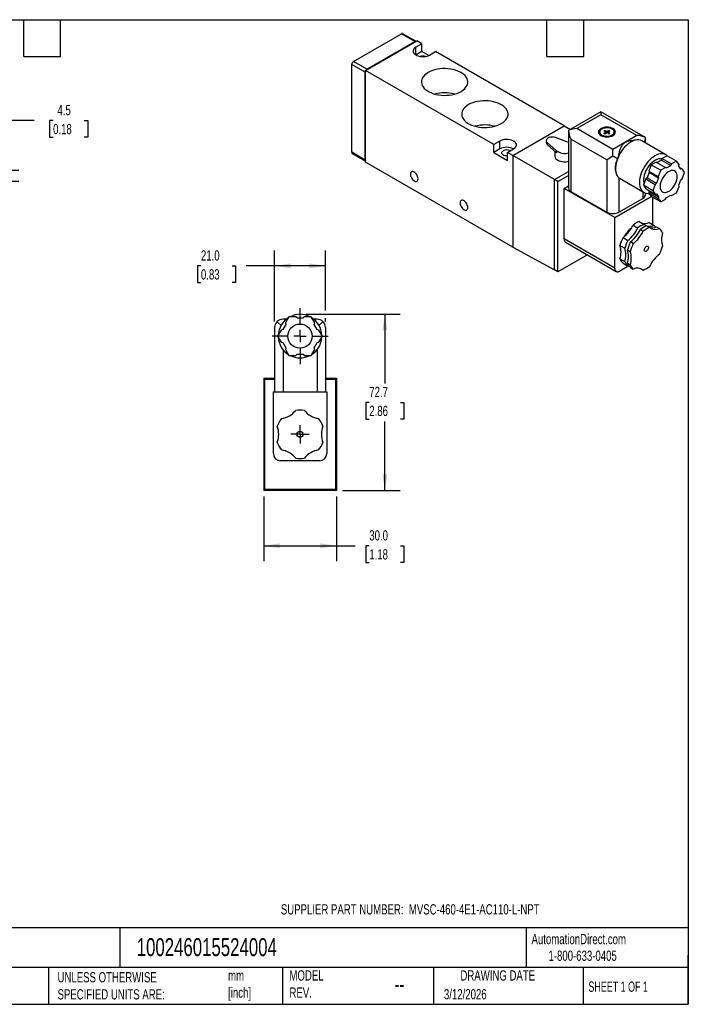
# Model space of a CAD drawing. Header units: millimetres. Extents: x 13 to 546, y 13 to 419.
# Tile 2 of 2: x 270 to 546, y 13 to 419. Entities that reach past the tile are written whole.
import ezdxf

# ---------------------------------------------------------------- set-up
doc = ezdxf.new("R2010")
doc.units = ezdxf.units.MM
doc.header["$LTSCALE"] = 2
doc.linetypes.add('SLD-Center', pattern=[19.05, 15.24, -1.27, 1.27, -1.27])
doc.linetypes.add('SLD-Solid', pattern=[0])
doc.layers.add('CENTER', color=40, linetype='SLD-Center')
doc.layers.add('DIMENSIONS', color=140, linetype='SLD-Solid', lineweight=25)
doc.layers.add('TEXT', color=140, linetype='SLD-Solid', lineweight=25)
doc.styles.add('SLDTEXTSTYLE0', font='TXT', dxfattribs={"width": 0.7})
doc.styles.add('SLDTEXTSTYLE1', font='TXT', dxfattribs={"width": 0.65})
doc.dimstyles.new('SLDDIMSTYLE0', dxfattribs={"dimtxt": 4.316016, "dimasz": 6.604, "dimexe": 0, "dimexo": 0.0625, "dimgap": 1.079004, "dimtad": 0, "dimtih": 1, "dimtoh": 1, "dimdec": 1, "dimrnd": 1e-09, "dimzin": 4, "dimdsep": 46, "dimtxsty": 'SLDTEXTSTYLE0', "dimsah": 1, "dimcen": 0.09, "dimadec": 0, "dimazin": 1, "dimtfac": 1, "dimtdec": 1, "dimtofl": 0, "dimtmove": 0, "dimatfit": 3, "dimfxl": 0, "dimfrac": 2, "dimtolj": 1, "dimtzin": 12, "dimarcsym": 0})
doc.dimstyles.new('SLDDIMSTYLE1', dxfattribs={"dimtxt": 4.316016, "dimasz": 6.604, "dimexe": 0, "dimexo": 0.0625, "dimgap": 1.079004, "dimtad": 0, "dimtih": 1, "dimtoh": 1, "dimdec": 1, "dimrnd": 1e-09, "dimzin": 12, "dimdsep": 46, "dimtxsty": 'SLDTEXTSTYLE0', "dimsah": 1, "dimcen": 0.09, "dimadec": 0, "dimazin": 3, "dimtfac": 1, "dimtdec": 1, "dimtmove": 0, "dimatfit": 0, "dimfxl": 0, "dimfrac": 2, "dimtolj": 1, "dimtzin": 12, "dimarcsym": 0})
doc.dimstyles.new('SLDDIMSTYLE3', dxfattribs={"dimtxt": 4.316016, "dimasz": 6.604, "dimexe": 0, "dimexo": 0.0625, "dimgap": 1.079004, "dimtad": 0, "dimtih": 1, "dimtoh": 1, "dimdec": 1, "dimrnd": 1e-09, "dimzin": 12, "dimdsep": 46, "dimtxsty": 'SLDTEXTSTYLE0', "dimsah": 1, "dimcen": 0.09, "dimadec": 0, "dimazin": 3, "dimtfac": 1, "dimtdec": 1, "dimtofl": 0, "dimtmove": 0, "dimatfit": 3, "dimfxl": 0, "dimfrac": 2, "dimtolj": 1, "dimtzin": 12, "dimarcsym": 0})

# ---------------------------------------------------------------- blocks, each defined once
blk = doc.blocks.new('_D_6')
at = {"layer": 'DIMENSIONS'}
for p, q in [((370.84, 222.25), (370.84, 195.59)), ((400.84, 222.25), (400.84, 195.59)), ((370.84, 201.94), (400.84, 201.94)), ((400.84, 201.94), (408.58, 201.94)), ((414.42, 201.94), (412.98, 201.94)), ((412.98, 201.94), (412.98, 195.08)), ((427.25, 201.94), (428.7, 201.94)), ((428.7, 201.94), (428.7, 195.08)), ((412.98, 195.08), (414.42, 195.08)), ((428.7, 195.08), (427.25, 195.08))]:
    blk.add_line(p, q, dxfattribs=at)
for points in [[(370.84, 201.94), (377.44, 200.93), (377.44, 202.96)], [(400.84, 201.94), (394.23, 202.96), (394.23, 200.93)]]:
    blk.add_solid(points, dxfattribs=at)
at = {"layer": 'DIMENSIONS', "char_height": 4.233, "attachment_point": 1, "style": 'SLDTEXTSTYLE0'}
for s, insert in [('30.0', (414.42, 208.37)), ('1.18', (414.42, 200.54))]:
    blk.add_mtext(s, dxfattribs=dict(at, insert=insert))
blk = doc.blocks.new('_D_7')
at = {"layer": 'DIMENSIONS'}
for p, q in [((388.38, 297.49), (427.19, 297.49)), ((420.84, 297.49), (420.84, 268.96)), ((414.42, 261.14), (412.98, 261.14)), ((412.98, 261.14), (412.98, 254.28)), ((427.25, 261.14), (428.7, 261.14)), ((428.7, 261.14), (428.7, 254.28)), ((412.98, 254.28), (414.42, 254.28)), ((420.84, 224.79), (420.84, 253.31)), ((428.7, 254.28), (427.25, 254.28)), ((403.38, 224.79), (427.19, 224.79))]:
    blk.add_line(p, q, dxfattribs=at)
for points in [[(420.84, 297.49), (419.82, 290.88), (421.85, 290.88)], [(420.84, 224.79), (421.85, 231.39), (419.82, 231.39)]]:
    blk.add_solid(points, dxfattribs=at)
at = {"layer": 'DIMENSIONS', "char_height": 4.233, "attachment_point": 1, "style": 'SLDTEXTSTYLE0'}
for s, insert in [('72.7', (414.42, 267.56)), ('2.86', (414.42, 259.74))]:
    blk.add_mtext(s, dxfattribs=dict(at, insert=insert))
blk = doc.blocks.new('_D_8')
at = {"layer": 'DIMENSIONS'}
for p, q in [((375.34, 294.53), (375.34, 323.84)), ((396.34, 299.01), (396.34, 323.84)), ((344.93, 317.49), (343.48, 317.49)), ((343.48, 317.49), (343.48, 310.63)), ((357.76, 317.49), (359.2, 317.49)), ((359.2, 317.49), (359.2, 310.63)), ((375.34, 317.49), (363.6, 317.49)), ((396.34, 317.49), (375.34, 317.49)), ((343.48, 310.63), (344.93, 310.63)), ((359.2, 310.63), (357.76, 310.63)), ((396.34, 294.53), (396.34, 295.96))]:
    blk.add_line(p, q, dxfattribs=at)
for points in [[(375.34, 317.49), (381.94, 316.47), (381.94, 318.5)], [(396.34, 317.49), (389.73, 318.5), (389.73, 316.47)]]:
    blk.add_solid(points, dxfattribs=at)
at = {"layer": 'DIMENSIONS', "char_height": 4.233, "attachment_point": 1, "style": 'SLDTEXTSTYLE0'}
for s, insert in [('21.0', (344.93, 323.91)), ('0.83', (344.93, 316.09))]:
    blk.add_mtext(s, dxfattribs=dict(at, insert=insert))
blk = doc.blocks.new('SW_CENTERMARKSYMBOL_2')
at = {"layer": 'CENTER', "color": 0}
for p, q in [((0, 5.08), (0, 11.54)), ((-5.08, 0), (-11.54, 0)), ((0, 0), (-2.54, 0)), ((0, 0), (0, 2.54)), ((0, 0), (0, -2.54)), ((0, 0), (2.54, 0)), ((5.08, 0), (11.54, 0)), ((0, -5.08), (0, -11.54))]:
    blk.add_line(p, q, dxfattribs=at)
blk = doc.blocks.new('SW_CENTERMARKSYMBOL_3')
at = {"layer": 'CENTER', "color": 0}
for p, q in [((-2.54, 0), (-3.79, 0)), ((0, 0), (-2.54, 0)), ((0, 2.54), (0, 3.79)), ((0, 0), (0, 2.54)), ((0, 0), (0, -2.54)), ((0, 0), (2.54, 0)), ((2.54, 0), (3.79, 0)), ((0, -2.54), (0, -3.79))]:
    blk.add_line(p, q, dxfattribs=at)
blk = doc.blocks.new('_D_12')
at = {"layer": 'DIMENSIONS'}
for p, q in [((276.13, 377.49), (263.43, 377.49)), ((263.43, 377.49), (263.43, 356.96)), ((283.91, 377.49), (282.46, 377.49)), ((282.46, 377.49), (282.46, 370.63)), ((296.73, 377.49), (298.18, 377.49)), ((298.18, 377.49), (298.18, 370.63)), ((282.46, 370.63), (283.91, 370.63)), ((298.18, 370.63), (296.73, 370.63)), ((125.08, 356.96), (269.78, 356.96)), ((153.08, 352.46), (269.78, 352.46)), ((263.43, 352.46), (263.43, 339.76))]:
    blk.add_line(p, q, dxfattribs=at)
for points in [[(263.43, 356.96), (264.44, 363.57), (262.41, 363.57)], [(263.43, 352.46), (262.41, 345.86), (264.44, 345.86)]]:
    blk.add_solid(points, dxfattribs=at)
at = {"layer": 'DIMENSIONS', "char_height": 4.233, "attachment_point": 1, "style": 'SLDTEXTSTYLE0'}
for s, insert in [('4.5', (285.7, 383.91)), ('0.18', (283.91, 376.08))]:
    blk.add_mtext(s, dxfattribs=dict(at, insert=insert))

msp = doc.modelspace()

# ---------------------------------------------------------------- linework, layer by layer
for p, q in [((407.87, 401.85), (427.67, 413.28)), ((433.26, 410.06), (427.67, 413.28)), ((433.62, 410.19), (428.17, 413.33)), ((412.82, 398.18), (434.04, 410.43)), ((413.24, 398.46), (433.48, 410.15)), ((413.46, 398.63), (433.26, 410.06)), ((433.51, 410.13), (433.48, 410.15)), ((436.16, 409.2), (433.68, 407.77)), ((433.68, 404.51), (433.68, 407.77)), ((436.16, 409.2), (434.04, 410.43)), ((436.16, 405.94), (436.16, 409.2)), ((436.16, 405.94), (433.68, 404.51)), ((438.96, 404.32), (436.16, 405.94)), ((439.34, 404.51), (441.81, 405.94)), ((494.85, 375.32), (441.81, 405.94)), ((412.75, 397.41), (407.17, 400.63)), ((407.17, 364.38), (407.17, 400.63)), ((413.46, 398.63), (407.87, 401.85)), ((413.24, 398.46), (413.27, 398.44)), ((412.75, 361.15), (412.75, 397.41)), ((412.82, 397.66), (412.79, 397.68)), ((412.79, 360.92), (412.79, 397.68)), ((412.82, 360.29), (412.82, 398.18)), ((465.86, 367.57), (412.82, 398.18)), ((510.05, 381.04), (496.65, 373.3)), ((510.05, 379.86), (500.15, 374.14)), ((528.4, 370.45), (510.05, 381.04)), ((510.05, 381.04), (510.05, 379.86)), ((524.9, 371.28), (510.05, 379.86)), ((473.63, 363.08), (494.85, 375.32)), ((494.85, 375.32), (497.41, 373.74)), ((515, 365.57), (500.15, 374.14)), ((496.65, 368.39), (491.26, 370.41)), ((496.65, 373.3), (496.65, 349.64)), ((512.52, 361.28), (497.67, 369.85)), ((497.67, 369.85), (497.67, 348.22)), ((509.52, 372.12), (509.32, 371.9)), ((509.52, 372.71), (509.52, 371.67)), ((511.64, 373.43), (511.29, 373.22)), ((511.29, 373.22), (512.17, 372.71)), ((512.17, 372.71), (511.29, 372.2)), ((511.29, 372.2), (511.64, 372)), ((512.52, 372.92), (511.64, 373.43)), ((511.64, 373.02), (511.64, 373.43)), ((511.64, 372), (512.52, 372.51)), ((512.17, 372.3), (512.17, 372.71)), ((513.41, 373.43), (512.52, 372.92)), ((512.52, 372.51), (512.52, 372.92)), ((512.52, 372.51), (513.41, 372)), ((512.88, 372.71), (513.76, 373.22)), ((513.76, 372.2), (512.88, 372.71)), ((512.88, 372.3), (512.88, 372.71)), ((513.76, 373.22), (513.41, 373.43)), ((513.41, 373.02), (513.41, 373.43)), ((513.41, 372), (513.76, 372.2)), ((524.9, 371.28), (515, 365.57)), ((515.52, 371.67), (515.52, 372.71)), ((515.73, 371.9), (515.52, 372.12)), ((528.4, 368.22), (528.4, 370.45)), ((468.33, 368.99), (465.86, 367.57)), ((465.86, 364.3), (465.86, 367.57)), ((468.33, 365.73), (468.33, 368.99)), ((487.4, 369.2), (487.4, 368.38)), ((487.8, 368.41), (491.63, 365)), ((487.8, 368.41), (487.8, 367.6)), ((487.8, 367.6), (491.63, 364.19)), ((524.69, 369.46), (522.34, 369.14)), ((536.82, 363.36), (526.92, 369.08)), ((412.75, 361.15), (407.17, 364.38)), ((407.37, 363.92), (412.82, 360.77)), ((468.33, 365.73), (465.86, 364.3)), ((465.86, 364.3), (471.51, 361.03)), ((471.51, 364.3), (473.99, 365.73)), ((471.51, 361.03), (471.51, 364.3)), ((473.63, 363.08), (471.51, 364.3)), ((473.63, 363.08), (473.63, 325.19)), ((490.89, 353.12), (473.63, 363.08)), ((490.99, 364.76), (490.99, 362.83)), ((491.63, 365), (491.63, 364.19)), ((515, 362.71), (515, 365.57)), ((535.33, 361.79), (534.97, 361.18)), ((537.36, 362.96), (535.33, 361.79)), ((535.33, 361.79), (539.22, 359.55)), ((541.25, 360.72), (537.36, 362.96)), ((412.79, 360.92), (412.82, 360.9)), ((473.63, 325.19), (412.82, 360.29)), ((512.52, 361.28), (512.52, 339.64)), ((530.82, 359.19), (529.81, 356.58)), ((532.85, 360.36), (530.82, 359.19)), ((530.82, 359.19), (534.71, 356.95)), ((532.85, 360.36), (536.74, 358.12)), ((534.97, 361.18), (533.21, 360.16)), ((536.74, 358.12), (534.71, 356.95)), ((534.97, 361.18), (538.86, 358.94)), ((537.1, 357.92), (536.74, 358.12)), ((537.1, 357.92), (538.86, 358.94)), ((539.22, 359.55), (538.86, 358.94)), ((541.25, 360.72), (539.22, 359.55)), ((542.26, 359.28), (541.25, 360.72)), ((542.13, 358.64), (542.26, 359.28)), ((543.01, 357.39), (542.13, 358.64)), ((542.53, 358.07), (543.5, 357.52)), ((490.89, 353.12), (496.65, 356.44)), ((492.3, 352.3), (496.65, 354.81)), ((516.4, 355.42), (516.48, 355.23)), ((517.47, 353.81), (517.92, 353.49)), ((517.47, 353.81), (517.47, 339.64)), ((529.06, 353.82), (528.57, 353.39)), ((529.94, 356.1), (529.06, 353.82)), ((529.06, 353.82), (532.95, 351.57)), ((529.81, 356.58), (533.7, 354.33)), ((529.81, 356.58), (529.94, 356.1)), ((529.94, 356.1), (533.83, 353.85)), ((533.83, 353.85), (532.95, 351.57)), ((534.71, 356.95), (533.7, 354.33)), ((533.7, 354.33), (533.83, 353.85)), ((543.5, 357.52), (543.01, 357.39)), ((544.51, 356.07), (543.5, 357.52)), ((543.5, 353.46), (544.51, 356.07)), ((492.3, 352.3), (490.89, 353.12)), ((490.89, 315.88), (490.89, 353.12)), ((492.3, 315.06), (492.3, 352.3)), ((494.85, 349.44), (496.65, 350.48)), ((517.92, 353.49), (527.82, 347.77)), ((528.57, 353.39), (527.56, 350.78)), ((531.45, 348.53), (527.56, 350.78)), ((527.56, 350.78), (528.57, 349.33)), ((528.57, 353.39), (532.46, 351.14)), ((532.46, 351.14), (531.45, 348.53)), ((532.95, 351.57), (532.46, 351.14)), ((541.25, 347.65), (542.26, 350.27)), ((542.13, 350.75), (543.01, 353.03)), ((542.26, 350.27), (542.13, 350.75)), ((543.01, 353.03), (543.5, 353.46)), ((515.71, 337.4), (494.85, 349.44)), ((494.85, 328.62), (494.85, 349.44)), ((497.67, 348.22), (512.52, 339.64)), ((515.71, 337.4), (530.83, 346.13)), ((527.37, 348.03), (527.37, 345.36)), ((528.4, 346.79), (528.4, 347.52)), ((528.57, 349.33), (532.46, 347.09)), ((529.54, 348.77), (529.94, 348.2)), ((530.23, 346.98), (529.58, 347.35)), ((529.94, 348.2), (529.81, 347.57)), ((529.81, 347.57), (533.7, 345.33)), ((529.81, 347.57), (530.82, 346.13)), ((529.94, 348.2), (533.83, 345.96)), ((534.71, 343.88), (530.82, 346.13)), ((531.26, 345.88), (531.26, 334.62)), ((531.45, 348.53), (532.46, 347.09)), ((532.46, 347.09), (532.95, 347.22)), ((532.95, 347.22), (533.83, 345.96)), ((533.83, 345.96), (533.7, 345.33)), ((536.74, 345.05), (537.1, 345.67)), ((537.1, 345.67), (538.86, 346.69)), ((538.86, 346.69), (539.22, 346.48)), ((538.86, 346.69), (539.22, 346.48)), ((539.22, 346.48), (541.25, 347.65)), ((517.47, 339.64), (527.37, 345.36)), ((533.7, 345.33), (534.71, 343.88)), ((534.71, 343.88), (536.74, 345.05)), ((515.71, 316.58), (515.71, 337.4)), ((523.28, 334.29), (525.29, 333.12)), ((525.81, 335.75), (527.83, 334.59)), ((528.89, 333.98), (530.06, 333.3)), ((529.93, 335.38), (531.95, 334.22)), ((533.01, 333.61), (534.18, 332.93)), ((526.35, 332.51), (527.52, 331.84)), ((473.63, 325.19), (490.89, 315.88)), ((515.71, 316.58), (494.85, 328.62)), ((495.47, 327.25), (516.33, 315.2)), ((517.89, 325.89), (519.9, 324.73)), ((519.16, 329.16), (521.17, 328)), ((523.4, 326.71), (522.23, 327.39)), ((504.43, 322.07), (492.3, 315.06)), ((518.18, 324.54), (518.19, 324.86)), ((520.96, 324.11), (522.13, 323.44)), ((521.56, 317.51), (517.83, 315.35)), ((517.89, 320.4), (519.9, 319.23)), ((519.16, 318.59), (521.17, 317.43)), ((520.96, 318.62), (522.13, 317.95)), ((521.53, 317.55), (521.17, 317.43)), ((492.3, 315.06), (490.89, 315.88)), ((522.23, 316.81), (523.4, 316.14)), ((526.57, 316.32), (527.52, 315.77)), ((378.01, 292.81), (376.36, 294.46)), ((379.97, 293.32), (378.72, 291.16)), ((380.18, 295.49), (378.84, 295.49)), ((381.22, 296.49), (379.78, 294)), ((379.78, 294), (379.97, 293.32)), ((384.09, 296.49), (381.22, 296.49)), ((384.59, 295.99), (384.09, 296.49)), ((384.59, 295.99), (387.09, 295.99)), ((387.59, 296.49), (387.09, 295.99)), ((390.46, 296.49), (387.59, 296.49)), ((391.89, 294), (390.46, 296.49)), ((392.84, 295.49), (391.49, 295.49)), ((391.71, 293.32), (391.89, 294)), ((392.96, 291.16), (391.71, 293.32)), ((395.31, 294.46), (393.66, 292.81)), ((375.34, 291.99), (375.34, 265.49)), ((378.03, 290.97), (376.6, 288.49)), ((378.72, 291.16), (378.03, 290.97)), ((393.64, 290.97), (392.96, 291.16)), ((395.08, 288.49), (393.64, 290.97)), ((396.34, 291.99), (396.34, 265.49)), ((376.6, 288.49), (378.03, 286)), ((378.03, 286), (378.72, 285.82)), ((378.72, 285.82), (379.97, 283.66)), ((391.71, 283.66), (392.96, 285.82)), ((392.96, 285.82), (393.64, 286)), ((393.64, 286), (395.08, 288.49)), ((378.84, 282.83), (378.84, 265.49)), ((379.97, 283.66), (379.78, 282.97)), ((379.78, 282.97), (381.22, 280.49)), ((381.22, 280.49), (384.09, 280.49)), ((384.09, 280.49), (384.59, 280.99)), ((384.59, 280.99), (387.09, 280.99)), ((387.09, 280.99), (387.59, 280.49)), ((387.59, 280.49), (390.46, 280.49)), ((390.46, 280.49), (391.89, 282.97)), ((391.89, 282.97), (391.71, 283.66)), ((392.84, 282.83), (392.84, 265.49)), ((371.24, 270.79), (370.84, 271.19)), ((370.84, 271.19), (375.34, 271.19)), ((370.84, 271.19), (370.84, 224.79)), ((371.24, 225.19), (371.24, 270.79)), ((371.24, 270.79), (375.34, 270.79)), ((396.34, 271.19), (400.84, 271.19)), ((396.34, 270.79), (400.44, 270.79)), ((400.84, 271.19), (400.44, 270.79)), ((400.44, 270.79), (400.44, 225.19)), ((400.84, 271.19), (400.84, 224.79)), ((374.84, 239.99), (374.84, 265.49)), ((374.84, 265.49), (396.84, 265.49)), ((396.84, 265.49), (396.84, 239.99)), ((393.84, 236.99), (377.84, 236.99)), ((370.84, 224.79), (371.24, 225.19)), ((400.84, 224.79), (370.84, 224.79)), ((400.44, 225.19), (371.24, 225.19)), ((400.44, 225.19), (400.84, 224.79))]:
    msp.add_line(p, q)
at = {"flags": 128}
for points in [[(433.68, 407.77), (433.21, 407.45), (432.85, 407.07), (432.62, 406.67), (432.51, 406.25), (432.55, 405.82), (432.72, 405.41), (433.02, 405.02), (433.43, 404.67), (433.95, 404.36), (434.56, 404.12), (435.24, 403.95), (435.96, 403.85), (436.69, 403.83), (437.43, 403.89), (438.13, 404.03), (438.77, 404.24), (439.34, 404.51)], [(438.76, 397.29), (438.02, 396.81), (437.38, 396.29), (436.85, 395.72), (436.44, 395.12), (436.15, 394.5), (435.99, 393.87), (435.96, 393.22), (436.06, 392.58), (436.28, 391.95), (436.63, 391.34), (437.1, 390.76), (437.69, 390.22), (438.38, 389.71), (439.16, 389.26), (440.04, 388.86), (440.98, 388.52), (441.99, 388.25), (443.05, 388.05), (444.14, 387.92), (445.25, 387.86), (446.36, 387.88), (447.46, 387.97), (448.54, 388.14), (449.57, 388.38), (450.55, 388.68), (451.46, 389.05), (452.29, 389.48), (453.03, 389.96), (453.67, 390.48), (454.2, 391.05), (454.61, 391.65), (454.9, 392.27), (455.06, 392.9), (455.09, 393.55), (455, 394.19), (454.77, 394.81), (454.42, 395.42), (453.95, 396.01), (453.37, 396.55), (452.68, 397.06), (451.89, 397.51), (451.02, 397.91), (450.07, 398.25), (449.06, 398.52), (448, 398.72), (446.91, 398.85), (445.8, 398.91), (444.69, 398.89), (443.59, 398.8), (442.52, 398.63), (441.48, 398.39), (440.5, 398.09), (439.59, 397.72), (438.76, 397.29)], [(455.37, 384.03), (454.63, 383.55), (454, 383.02), (453.47, 382.45), (453.06, 381.86), (452.77, 381.24), (452.61, 380.6), (452.58, 379.96), (452.67, 379.32), (452.9, 378.69), (453.25, 378.08), (453.72, 377.5), (454.3, 376.95), (454.99, 376.44), (455.78, 375.99), (456.65, 375.59), (457.6, 375.25), (458.61, 374.98), (459.67, 374.78), (460.76, 374.65), (461.86, 374.59), (462.98, 374.61), (464.08, 374.71), (465.15, 374.87), (466.19, 375.11), (467.17, 375.42), (468.08, 375.78), (468.91, 376.21), (469.65, 376.69), (470.29, 377.22), (470.82, 377.78), (471.23, 378.38), (471.52, 379), (471.68, 379.64), (471.71, 380.28), (471.61, 380.92), (471.39, 381.55), (471.04, 382.16), (470.57, 382.74), (469.98, 383.29), (469.29, 383.79), (468.51, 384.25), (467.63, 384.64), (466.69, 384.98), (465.68, 385.25), (464.62, 385.46), (463.53, 385.59), (462.42, 385.64), (461.31, 385.62), (460.21, 385.53), (459.13, 385.36), (458.1, 385.13), (457.12, 384.82), (456.21, 384.45), (455.37, 384.03)], [(510.05, 371.28), (510.58, 371.03), (511.18, 370.85), (511.84, 370.73), (512.52, 370.69), (513.21, 370.73), (513.86, 370.85), (514.47, 371.03), (515, 371.28), (515.43, 371.59), (515.76, 371.94), (515.96, 372.32), (516.02, 372.71), (515.96, 373.11), (515.76, 373.49), (515.43, 373.83), (515, 374.14), (514.47, 374.39), (513.86, 374.58), (513.21, 374.69), (512.52, 374.73), (511.84, 374.69), (511.18, 374.58), (510.58, 374.39), (510.05, 374.14), (509.61, 373.83), (509.29, 373.49), (509.09, 373.11), (509.02, 372.71), (509.09, 372.32), (509.29, 371.94), (509.61, 371.59), (510.05, 371.28)], [(510.4, 371.49), (510.89, 371.26), (511.45, 371.1), (512.05, 371), (512.68, 370.98), (513.3, 371.04), (513.89, 371.17), (514.41, 371.37), (514.86, 371.62), (515.2, 371.93), (515.42, 372.26), (515.52, 372.62), (515.49, 372.98), (515.32, 373.33), (515.04, 373.66), (514.65, 373.94), (514.16, 374.16), (513.6, 374.33), (512.99, 374.42), (512.37, 374.44), (511.75, 374.39), (511.16, 374.26), (510.64, 374.06), (510.19, 373.8), (509.85, 373.5), (509.63, 373.16), (509.53, 372.8), (509.56, 372.44), (509.72, 372.09), (510.01, 371.77), (510.4, 371.49)], [(491.26, 370.41), (490.75, 370.56), (490.2, 370.63), (489.63, 370.63), (489.08, 370.56), (488.57, 370.42), (488.13, 370.22), (487.78, 369.96), (487.53, 369.67), (487.41, 369.35), (487.42, 369.02), (487.55, 368.71), (487.8, 368.41)], [(473.99, 365.73), (474.46, 366.06), (474.82, 366.43), (475.05, 366.83), (475.15, 367.26), (475.12, 367.68), (474.95, 368.1), (474.65, 368.49), (474.24, 368.84), (473.71, 369.14), (473.1, 369.38), (472.43, 369.55), (471.71, 369.65), (470.97, 369.67), (470.24, 369.61), (469.54, 369.47), (468.9, 369.27), (468.33, 368.99)], [(526.92, 369.08), (526.37, 369.32), (525.74, 369.47), (525.05, 369.49), (524.33, 369.39), (523.58, 369.18), (522.81, 368.84), (522.04, 368.39), (521.27, 367.84), (520.52, 367.19), (519.8, 366.46), (519.11, 365.64), (518.48, 364.77), (517.9, 363.84), (517.39, 362.87), (516.95, 361.88), (516.6, 360.88), (516.33, 359.89), (516.15, 358.92), (516.07, 357.98), (516.08, 357.09), (516.18, 356.27), (516.37, 355.51), (516.66, 354.85), (517.03, 354.27), (517.47, 353.81)], [(471.51, 362.9), (471.49, 362.9), (470.96, 362.89), (470.45, 362.95), (469.98, 363.09), (469.58, 363.29), (469.29, 363.55), (469.11, 363.83), (469.06, 364.13), (469.14, 364.43), (469.35, 364.71), (469.67, 364.95)], [(537.37, 362.96), (537.09, 363.19), (536.54, 363.5), (535.94, 363.7), (535.28, 363.78), (534.58, 363.74), (533.85, 363.58), (533.09, 363.3), (532.32, 362.92), (531.56, 362.42), (530.8, 361.82), (530.07, 361.14), (529.37, 360.37), (528.71, 359.53), (528.1, 358.63), (527.56, 357.69), (527.09, 356.72), (526.69, 355.73), (526.37, 354.74), (526.14, 353.76), (526.01, 352.81), (525.96, 351.89), (526.01, 351.03), (526.14, 350.24), (526.37, 349.53), (526.69, 348.9), (527.09, 348.37), (527.56, 347.94), (528.1, 347.63), (528.71, 347.43), (529.37, 347.35), (529.95, 347.38)], [(535.2, 361.57), (534.97, 361.63), (534.4, 361.68), (533.79, 361.62), (533.15, 361.43), (532.49, 361.13), (531.83, 360.72), (531.18, 360.21), (530.55, 359.61), (529.95, 358.94), (529.41, 358.19), (528.92, 357.4), (528.49, 356.57), (528.14, 355.72), (527.87, 354.87), (527.69, 354.03), (527.6, 353.22), (527.6, 352.46), (527.69, 351.75), (527.79, 351.37)], [(434.57, 353.46), (434.52, 353.92), (434.38, 354.42), (434.17, 354.91), (433.88, 355.37), (433.54, 355.77), (433.17, 356.09), (432.78, 356.31), (432.41, 356.42), (432.07, 356.41), (431.78, 356.28), (431.57, 356.04), (431.43, 355.71), (431.38, 355.29), (431.43, 354.83), (431.57, 354.34), (431.78, 353.84), (432.07, 353.39), (432.41, 352.98), (432.78, 352.66), (433.17, 352.44), (433.54, 352.33), (433.88, 352.34), (434.17, 352.47), (434.38, 352.71), (434.52, 353.04), (434.57, 353.46)], [(541.52, 354.34), (541.47, 354.97), (541.33, 355.53), (541.11, 356.01), (540.81, 356.39), (540.43, 356.66), (539.99, 356.82), (539.5, 356.86), (538.96, 356.79), (538.41, 356.6), (537.84, 356.3), (537.27, 355.89), (536.73, 355.39), (536.21, 354.82), (535.74, 354.17), (535.33, 353.48), (534.99, 352.76), (534.73, 352.02), (534.55, 351.3), (534.46, 350.6), (534.46, 349.94), (534.55, 349.34), (534.73, 348.82), (534.99, 348.39), (535.33, 348.07), (535.74, 347.85), (536.21, 347.74), (536.73, 347.76), (537.27, 347.89), (537.84, 348.14), (538.41, 348.49), (538.96, 348.95), (539.5, 349.49), (539.99, 350.1), (540.43, 350.77), (540.81, 351.48), (541.11, 352.21), (541.33, 352.94), (541.47, 353.66), (541.52, 354.34)], [(455.07, 341.62), (455.03, 342.09), (454.89, 342.58), (454.67, 343.07), (454.38, 343.53), (454.04, 343.93), (453.67, 344.25), (453.29, 344.47), (452.92, 344.58), (452.58, 344.57), (452.29, 344.44), (452.07, 344.2), (451.94, 343.87), (451.89, 343.46), (451.94, 342.99), (452.07, 342.5), (452.29, 342.01), (452.58, 341.55), (452.92, 341.15), (453.29, 340.82), (453.67, 340.6), (454.04, 340.49), (454.38, 340.5), (454.67, 340.63), (454.89, 340.87), (455.03, 341.21), (455.07, 341.62)], [(527.9, 324.03), (527.95, 324.39), (528.09, 324.76), (528.3, 325.11), (528.57, 325.4), (528.86, 325.6), (529.14, 325.68), (529.39, 325.63), (529.57, 325.47), (529.66, 325.21), (529.66, 324.87), (529.57, 324.5), (529.39, 324.13), (529.14, 323.81), (528.86, 323.56), (528.57, 323.42), (528.3, 323.4), (528.09, 323.51), (527.95, 323.72), (527.9, 324.03)], [(518.32, 323.23), (518.23, 323.76), (518.18, 324.54)]]:
    msp.add_lwpolyline(points, dxfattribs=at)
for centre, radius in [((385.84, 288.49), 5), ((385.84, 247.99), 1.25)]:
    msp.add_circle(centre, radius)
for centre, radius, start, end in [((427.96, 412.88), 0.503, 65.6929, 125.6176), ((433.63, 409.43), 0.73, 102.0729, 120.775), ((436.51, 400.72), 3.37, 71.427, 108.573), ((408.7, 400.56), 1.54, 122.6055, 177.3945), ((414.05, 397.62), 1.17, 120.4837, 134.1454), ((413.92, 397.4), 1.17, 165.8539, 179.5138), ((445.53, 373.65), 15.25, 74.7756, 105.2244), ((462.14, 360.39), 15.25, 74.7756, 105.2244), ((471.16, 360.32), 6.11, 62.4147, 117.5907), ((488.44, 368.42), 1.05, 182.2021, 232.0869), ((407.66, 364.32), 0.493, 173.7012, 234.9867), ((471.16, 362.15), 3.17, 62.0784, 117.9319), ((495.01, 369.77), 5.84, 234.6311, 286.2809), ((413.48, 361.14), 0.73, 179.2225, 197.9213), ((498.4, 349.82), 1.76, 185.6948, 245.6253), ((526.65, 346.96), 1.76, 294.3747, 354.3052), ((515, 344.42), 5.38, 242.6097, 297.3903), ((509.82, 340.88), 14.98, 308.5264, 333.8812), ((529.18, 326.99), 9.39, 111.0136, 128.9763), ((531.2, 325.83), 9.39, 111.0136, 128.9763), ((532.26, 325.21), 9.39, 111.0136, 128.9763), ((528.11, 339.48), 4.49, 252.5405, 293.981), ((533.42, 324.54), 9.39, 111.0136, 128.9763), ((530.19, 337.81), 4, 233.7097, 296.063), ((531.19, 337.71), 4.49, 252.5405, 293.981), ((532.42, 336.52), 4, 233.7097, 296.063), ((529.7, 331.37), 3.63, 35.5826, 51.7476), ((529.89, 324), 11.68, 128.2304, 151.823), ((511.84, 339.72), 14.98, 308.5264, 333.8812), ((512.9, 339.11), 14.98, 308.5264, 333.8812), ((514.07, 338.43), 14.98, 308.5264, 333.8812), ((532.6, 322.47), 10.9, 134.1092, 145.9442), ((531.61, 329.78), 4.07, 19.3679, 50.8252), ((543.82, 328.38), 8.82, 161.8435, 198.1518), ((496.32, 328.46), 1.48, 173.7012, 234.9867), ((533.42, 321.75), 16.07, 152.5256, 165.0598), ((509.51, 323.14), 8.82, 341.8435, 18.1518), ((535.43, 320.58), 16.07, 152.5256, 165.0598), ((536.49, 319.97), 16.07, 152.5256, 165.0598), ((537.66, 319.3), 16.07, 152.5256, 165.0598), ((519.92, 329.78), 16.07, 332.5256, 345.0598), ((511.52, 321.98), 8.82, 341.8435, 18.1518), ((512.58, 321.37), 8.82, 341.8435, 18.1518), ((513.75, 320.69), 8.82, 341.8435, 18.1518), ((543.51, 310.64), 14.98, 128.5264, 153.8812), ((521.73, 321.75), 4.07, 199.3679, 230.8252), ((523.74, 320.58), 4.07, 199.3679, 230.8252), ((524.8, 319.97), 4.07, 199.3679, 230.8252), ((525.97, 319.3), 4.07, 199.3679, 230.8252), ((524.15, 324.54), 9.39, 291.0136, 308.9763), ((517, 316.37), 1.31, 170.786, 309.2033), ((525.15, 312.55), 4, 53.7097, 116.063), ((385.84, 288.49), 9, 62.734, 117.266), ((378.84, 291.99), 3.5, 135, 180), ((378.84, 291.99), 3.5, 90, 135), ((385.84, 288.49), 9, 122.734, 177.266), ((385.84, 288.49), 9, 2.734, 57.266), ((392.84, 291.99), 3.5, 45, 90), ((392.84, 291.99), 3.5, 0, 45), ((385.84, 288.49), 9, 182.734, 237.266), ((385.84, 288.49), 9, 302.734, 357.266), ((385.84, 288.49), 9, 242.734, 297.266), ((376.69, 263.84), 9.5, 279.2574, 320.7371), ((385.84, 247.99), 10, 79.6562, 100.3384), ((394.99, 263.84), 9.5, 219.2574, 260.7371), ((385.84, 247.99), 10, 139.6562, 160.3384), ((385.84, 247.99), 10, 19.6562, 40.3384), ((367.54, 247.99), 9.5, 339.2574, 20.7371), ((404.14, 247.99), 9.5, 159.2574, 200.7371), ((385.84, 247.99), 10, 199.6562, 220.3384), ((385.84, 247.99), 10, 319.6562, 340.3384), ((377.84, 239.99), 3, 180, 270), ((376.69, 232.14), 9.5, 39.2574, 80.7371), ((394.99, 232.14), 9.5, 99.2574, 140.7371), ((393.84, 239.99), 3, 270, 0), ((385.84, 247.99), 10, 259.6562, 280.3384)]:
    msp.add_arc(centre, radius, start, end)
for centre, major_axis, ratio, start_param, end_param in [((500.15, 371.28), (4.95, 0), 0.577382, 1.570796, 2.356194), ((500.15, 371.28), (-2.47, 4.29), 0.577335, 0.785358, 1.570756), ((524.9, 368.43), (4.95, 0), 0.577382, 0.785398, 1.570796), ((524.9, 368.43), (2.47, 4.29), 0.577335, 5.036381, 5.497828), ((494.99, 362.79), (4, -0.06), 0.586828, 3.150206, 5.149462), ((515, 362.71), (3.5, 2.02), 0.00007, 1.570756, 2.356154), ((515, 362.71), (3.5, -2.02), 0.00007, 1.023854, 1.570837)]:
    msp.add_ellipse(centre, major_axis=major_axis, ratio=ratio, start_param=start_param, end_param=end_param)
for points, knots in [([(522.34, 369.13), (522.14, 369.1), (521.63, 369.03), (520.92, 368.84), (520.23, 368.57), (519.65, 368.23), (519.16, 367.79), (518.63, 367.09), (518.13, 366.06), (517.71, 364.83), (517.38, 363.72), (517.12, 362.76), (516.93, 362.05), (516.82, 361.66)], [0, 0, 0, 0, 0.055214, 0.135664, 0.197313, 0.260703, 0.338915, 0.419288, 0.576518, 0.738263, 0.8182, 0.899612, 1, 1, 1, 1]), ([(516.82, 361.66), (516.65, 361.24), (516.3, 360.38), (515.99, 359.1), (515.89, 357.81), (516.01, 356.55), (516.28, 355.79), (516.41, 355.43)], [0, 0, 0, 0, 0.192696, 0.390489, 0.593904, 0.802395, 1, 1, 1, 1])]:
    msp.add_open_spline(points, degree=3, knots=knots)
at = {"layer": 'TEXT'}
for p, q in [((12.7, 419.1), (546.1, 419.1)), ((271.78, 403.86), (271.78, 419.1)), ((287.02, 403.86), (287.02, 419.1)), ((487.68, 403.86), (487.68, 419.1)), ((502.92, 403.86), (502.92, 419.1)), ((546.1, 419.1), (546.1, 12.7)), ((271.78, 403.86), (287.02, 403.86)), ((487.68, 403.86), (502.92, 403.86)), ((546.1, 44.25), (12.7, 44.25)), ((311.52, 44.25), (311.52, 27.94)), ((479.15, 44.25), (479.15, 27.94)), ((546.1, 12.7), (546.1, 33.02)), ((546.1, 27.94), (12.7, 27.94)), ((282, 27.94), (282, 12.7)), ((378.6, 27.94), (378.6, 12.7)), ((440.93, 27.94), (440.93, 12.7)), ((502.7, 27.94), (502.7, 12.7)), ((12.7, 12.7), (546.1, 12.7))]:
    msp.add_line(p, q, dxfattribs=at)

# ---------------------------------------------------------------- block references
at = {"layer": 'CENTER'}
for name, p in [('SW_CENTERMARKSYMBOL_2', (385.84, 288.49)), ('SW_CENTERMARKSYMBOL_3', (385.84, 247.99))]:
    msp.add_blockref(name, p, dxfattribs=at)

# ---------------------------------------------------------------- texts
at = {"layer": 'TEXT'}
for s, insert, char_height, attachment_point, style in [('SUPPLIER PART NUMBER:  MVSC-460-4E1-AC110-L-NPT', (377.91, 54.01), 4.2333, 1, 'SLDTEXTSTYLE0'), ('AutomationDirect.com', (481.39, 41.75), 4.2333, 1, 'SLDTEXTSTYLE0'), ('100246015524004', (318.42, 40), 7.4083, 1, 'SLDTEXTSTYLE0'), ('1-800-633-0405', (488.38, 34.87), 4.2333, 1, 'SLDTEXTSTYLE0'), ('UNLESS OTHERWISE ^JSPECIFIED UNITS ARE:', (285.74, 25.99), 4.2333, 1, 'SLDTEXTSTYLE0'), ('mm^J[inch]', (356.13, 26.72), 4.233, 1, 'SLDTEXTSTYLE0'), ('MODEL ^JREV.', (381.47, 26.73), 4.2333, 1, 'SLDTEXTSTYLE0'), ('DRAWING DATE', (467.45, 26.73), 4.2333, 2, 'SLDTEXTSTYLE0'), ('--', (424.86, 24.15), 6.35, 1, 'SLDTEXTSTYLE0'), ('SHEET 1 OF 1', (504.88, 22.1), 4.2333, 1, 'SLDTEXTSTYLE1'), ('3/12/2026', (445.23, 18.98), 4.233, 1, 'SLDTEXTSTYLE0')]:
    msp.add_mtext(s, dxfattribs=dict(at, insert=insert, char_height=char_height, attachment_point=attachment_point, style=style))

# ---------------------------------------------------------------- dimensions: what is measured, and where the dimension line sits
at = {"layer": 'DIMENSIONS'}
for base, p1, p2, dimstyle, picture, middle in [((263.43, 352.46), (122.54, 356.96), (150.54, 352.46), 'SLDDIMSTYLE1', '_D_12', (263.43, 377.49)), ((420.84, 297.49), (400.84, 224.79), (385.84, 297.49), 'SLDDIMSTYLE3', '_D_7', (420.84, 261.14))]:
    dim = msp.add_linear_dim(base=base, p1=p1, p2=p2, angle=90, dimstyle=dimstyle, dxfattribs=at)
    dim.commit()
    dim.dimension.update_dxf_attribs({"geometry": picture, "text_midpoint": middle, "dimtype": 160})
for base, p1, p2, picture, middle in [((375.34, 317.49), (396.34, 291.99), (375.34, 291.99), '_D_8', (351.34, 317.49)), ((370.84, 201.94), (400.84, 224.79), (370.84, 224.79), '_D_6', (420.84, 201.94))]:
    dim = msp.add_linear_dim(base=base, p1=p1, p2=p2, dimstyle='SLDDIMSTYLE0', dxfattribs=at)
    dim.commit()
    dim.dimension.update_dxf_attribs({"geometry": picture, "text_midpoint": middle, "dimtype": 160})

doc.saveas('drawing.dxf')
